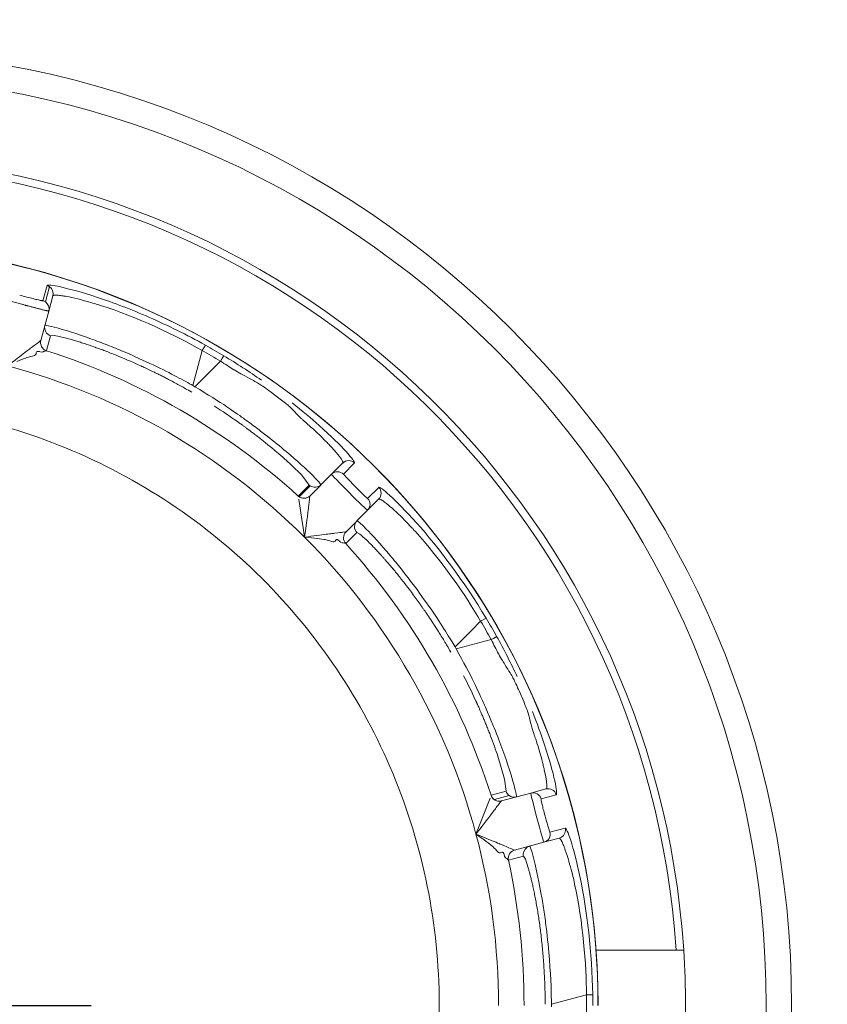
# Model space of a CAD drawing. Extents: x 0 to 283, y -463 to 196.
# Tile 29 of 37: x 233.84 to 236.22, y 106.82 to 109.71. Entities that reach past the tile are written whole.
import ezdxf

# ---------------------------------------------------------------- set-up
doc = ezdxf.new("R2010")
doc.units = 0
doc.layers.get('DEFPOINTS').update_dxf_attribs({"linetype": 'CONTINUOUS'})
doc.layers.add('DIM', color=7, linetype='CONTINUOUS')
doc.layers.add('TANGENT EDGES', color=7, linetype='CONTINUOUS', lineweight=0)
doc.layers.add('VISIBLE', color=255, linetype='CONTINUOUS', lineweight=0)
doc.styles.add('SANSSERIF', font='sanss___.ttf')
doc.dimstyles.new('ISO-25$0', dxfattribs={"dimtxt": 2.5, "dimasz": 2.5, "dimexe": 1.25, "dimexo": 1, "dimgap": 0.6, "dimtad": 1, "dimdec": 1, "dimzin": 9, "dimdsep": 46, "dimtxsty": 'SANSSERIF', "dimcen": 0.75, "dimadec": 1, "dimazin": 0, "dimtfac": 1, "dimtdec": 1, "dimtmove": 0, "dimatfit": 3, "dimfxl": 1, "dimarcsym": 0})
doc.dimstyles.new('ISO-25$3', dxfattribs={"dimtxt": 2.5, "dimasz": 2.5, "dimexe": 1.25, "dimexo": 1, "dimgap": 0.6, "dimtad": 1, "dimtih": 1, "dimtoh": 1, "dimdec": 1, "dimzin": 9, "dimdsep": 46, "dimtxsty": 'SANSSERIF', "dimcen": 0.75, "dimadec": 1, "dimazin": 0, "dimtfac": 1, "dimtdec": 1, "dimtofl": 0, "dimtmove": 0, "dimatfit": 3, "dimfxl": 1, "dimarcsym": 0})

# ---------------------------------------------------------------- blocks, each defined once
blk = doc.blocks.new('*D15')
at = {"layer": 'DEFPOINTS', "color": 0, "transparency": 16777216}
for p in [(254.048, 118.1119), (174.1974, 98.6119), (222.798, 98.6119)]:
    blk.add_point(p, dxfattribs=at)
at = {"layer": 'DIM', "color": 0, "lineweight": -2, "transparency": 16777216}
for p, q in [((253.048, 118.1119), (172.9474, 118.1119)), ((174.1974, 115.6119), (174.1974, 101.1119)), ((221.798, 98.6119), (172.9474, 98.6119))]:
    blk.add_line(p, q, dxfattribs=at)
at = {"layer": 'DIM', "color": 0, "transparency": 16777216}
for points in [[(173.7808, 115.6119), (174.6141, 115.6119), (174.1974, 118.1119)], [(173.7808, 101.1119), (174.6141, 101.1119), (174.1974, 98.6119)]]:
    blk.add_solid(points, dxfattribs=at)
at = {"layer": 'DIM', "color": 0, "transparency": 16777216, "insert": (172.3097, 108.3619), "char_height": 2.5, "attachment_point": 5, "rotation": 90, "style": 'SANSSERIF'}
blk.add_mtext('78', dxfattribs=at)
blk = doc.blocks.new('*D20')
at = {"layer": 'DEFPOINTS', "color": 0, "transparency": 16777216}
for p in [(231.7187, 109.1392), (234.8772, 104.4846)]:
    blk.add_point(p, dxfattribs=at)
at = {"layer": 'DIM', "color": 0, "lineweight": -2, "transparency": 16777216}
for p, q in [((233.298, 106.0619), (233.298, 107.5619)), ((232.548, 106.8119), (234.048, 106.8119)), ((239.3819, 97.8464), (236.281, 102.416)), ((249.0765, 97.8464), (239.3819, 97.8464))]:
    blk.add_line(p, q, dxfattribs=at)
at = {"layer": 'DIM', "color": 0, "transparency": 16777216}
blk.add_solid([(236.6258, 102.6499), (235.9362, 102.182), (234.8772, 104.4846)], dxfattribs=at)
at = {"layer": 'DIM', "color": 0, "transparency": 16777216, "insert": (244.5292, 99.753), "char_height": 2.5, "attachment_point": 5, "style": 'SANSSERIF'}
blk.add_mtext('∅22.5', dxfattribs=at)
blk = doc.blocks.new('*D36')
at = {"layer": 'DEFPOINTS', "color": 0, "transparency": 16777216}
for p in [(254.9867, 119.2819), (253.1093, 116.9419)]:
    blk.add_point(p, dxfattribs=at)
at = {"layer": 'DIM', "color": 0, "lineweight": -2, "transparency": 16777216}
for p, q in [((254.048, 117.3619), (254.048, 118.8619)), ((253.298, 118.1119), (254.798, 118.1119)), ((247.9353, 110.4927), (251.5449, 114.9919)), ((234.362, 110.4927), (247.9353, 110.4927))]:
    blk.add_line(p, q, dxfattribs=at)
at = {"layer": 'DIM', "color": 0, "transparency": 16777216}
blk.add_solid([(251.2199, 115.2526), (251.8699, 114.7311), (253.1093, 116.9419)], dxfattribs=at)
at = {"layer": 'DIM', "color": 0, "transparency": 16777216, "insert": (240.8487, 112.7268), "char_height": 2.5, "attachment_point": 5, "style": 'SANSSERIF'}
blk.add_mtext('∅12 (3x)', dxfattribs=at)

msp = doc.modelspace()

# ---------------------------------------------------------------- linework, layer by layer
at = {"layer": 'TANGENT EDGES'}
for p, q in [((233.9062, 108.8868), (233.9184, 108.9315)), ((233.9256, 108.9281), (233.9136, 108.8833)), ((233.9002, 108.7699), (233.9003, 108.77)), ((234.3476, 108.637), (234.3752, 108.7399)), ((234.3847, 108.7558), (234.3752, 108.7399)), ((234.3537, 108.6334), (234.4291, 108.7088)), ((234.3537, 108.6334), (234.3476, 108.637)), ((234.7908, 108.3761), (234.8234, 108.409)), ((234.6606, 108.3098), (234.6928, 108.342)), ((234.8622, 108.3047), (234.8951, 108.3373)), ((234.6926, 108.3125), (234.6925, 108.3124)), ((234.7985, 108.2064), (234.7986, 108.2065)), ((235.2111, 107.952), (235.1949, 107.943)), ((235.1676, 107.9157), (235.1949, 107.943)), ((235.1195, 107.8676), (235.1676, 107.9157)), ((235.1231, 107.8615), (235.226, 107.8891)), ((235.1231, 107.8615), (235.1195, 107.8676)), ((235.2793, 107.4297), (235.2353, 107.4179)), ((235.3729, 107.4201), (235.4176, 107.4323)), ((235.2561, 107.4142), (235.256, 107.4141)), ((235.4439, 107.3344), (235.399, 107.3226)), ((235.321, 107.2517), (235.2769, 107.2399)), ((235.2948, 107.2693), (235.2949, 107.2693)), ((235.2768, 107.2399), (235.2769, 107.2399)), ((235.3351, 107.217), (235.3266, 107.2425)), ((235.469, 106.833), (235.4034, 106.8154)), ((235.5063, 106.843), (235.469, 106.833)), ((235.4034, 106.8084), (235.4034, 106.8154))]:
    msp.add_line(p, q, dxfattribs=at)
for centre, radius, start, end in [((233.298, 106.8119), 2.4777, 3.7604, 90), ((233.298, 106.8119), 2.2424, 0, 145), ((233.9363, 108.8075), 0.025, 165.0011, 252.2336), ((233.9244, 108.7634), 0.025, 165, 252.1871), ((233.9244, 108.7635), 0.025, 165, 252.234), ((233.298, 106.8119), 1.9496, 45, 75), ((234.8063, 108.3909), 0.025, 46.6289, 134.9599), ((234.7735, 108.3581), 0.025, 46.025, 135), ((234.6749, 108.3301), 0.025, 227.7949, 315), ((234.6749, 108.3302), 0.025, 235, 314.9998), ((234.8442, 108.2874), 0.025, 315, 43.9748), ((234.8486, 108.221), 0.025, 135.0011, 222.2336), ((233.298, 106.8119), 1.9496, 15, 45), ((234.8162, 108.1888), 0.025, 135, 222.1871), ((234.8163, 108.1888), 0.025, 135, 222.234), ((235.2495, 107.4383), 0.025, 197.7949, 285), ((235.2496, 107.4383), 0.025, 197.766, 235), ((235.3489, 107.4132), 0.025, 16.0252, 105), ((235.3937, 107.4252), 0.025, 16.6289, 104.9599), ((235.2496, 107.4383), 0.025, 235, 284.9999), ((233.298, 106.8119), 1.9496, 0, 15), ((235.3748, 107.3166), 0.025, 285, 13.9748), ((235.3454, 107.257), 0.025, 105.0157, 179.9623), ((235.3012, 107.2452), 0.025, 105, 192.1871), ((235.3014, 107.2452), 0.025, 105, 192.2035), ((233.298, 106.8119), 2.0246, 0, 12.2051)]:
    msp.add_arc(centre, radius, start, end, dxfattribs=at)
for centre, major_axis, ratio, start_param, end_param in [((233.3846, 106.9619), (-1.8249, 1.0536), 0.965926, -1.585559, -1.556034), ((234.4254, 108.7035), (0.013, 0.0214), 0.015514, -1.30897, -0.033518), ((233.448, 106.8985), (-1.0536, 1.8249), 0.965926, -1.585559, -1.556034), ((235.2201, 107.8863), (0.0219, 0.012), 0.015514, -1.30897, -0.033518), ((233.4712, 106.8119), (0, 2.1072), 0.965926, 4.697627, 4.727151)]:
    msp.add_ellipse(centre, major_axis=major_axis, ratio=ratio, start_param=start_param, end_param=end_param, dxfattribs=at)
for points in [[(233.9589, 108.9272), (233.9335, 108.9328), (233.9195, 108.9339), (233.9184, 108.9315)], [(234.0671, 108.8965), (234.0208, 108.9117), (233.9842, 108.9216), (233.9589, 108.9272)], [(235.4603, 107.2972), (235.4525, 107.322), (235.4464, 107.3347), (235.4439, 107.3344)], [(235.4878, 107.1881), (235.4779, 107.2358), (235.4682, 107.2725), (235.4603, 107.2972)]]:
    msp.add_open_spline(points, degree=3, dxfattribs=at)
for points, knots in [([(233.9354, 108.9011), (233.9356, 108.9015), (233.9358, 108.9021), (233.938, 108.9028), (233.939, 108.903), (233.9413, 108.9032), (233.9422, 108.9032), (233.9442, 108.9032), (233.946, 108.9032), (233.9499, 108.9029), (233.9537, 108.9026), (233.9607, 108.9017), (233.9645, 108.9011), (233.9689, 108.9004), (233.9719, 108.8999), (233.9723, 108.8998), (233.9967, 108.8953), (234.0213, 108.8889), (234.0495, 108.881), (234.0574, 108.8786), (234.0665, 108.8759), (234.069, 108.8751), (234.072, 108.8742), (234.0728, 108.8739), (234.0743, 108.8734), (234.072, 108.8741), (234.1813, 108.8399), (234.3001, 108.7834), (234.3752, 108.7399)], [0, 0, 0, 0, 0.0625, 0.0625, 0.09375, 0.09375, 0.109375, 0.109375, 0.125, 0.125, 0.1875, 0.1875, 0.21875, 0.234375, 0.234375, 0.25, 0.25, 0.375, 0.375, 0.4375, 0.4375, 0.46875, 0.46875, 0.484375, 0.484375, 0.5, 0.5, 1, 1, 1, 1]), ([(234.3476, 108.637), (234.3237, 108.6506), (234.284, 108.6723), (234.2044, 108.7102), (234.1747, 108.7237), (234.1277, 108.7436), (234.1117, 108.7502), (234.0876, 108.7596), (234.0795, 108.7627), (234.0635, 108.7687), (234.0531, 108.7725), (233.9614, 108.8054), (233.9128, 108.8164), (233.9121, 108.814)], [0, 0, 0, 0, 0.25, 0.25, 0.375, 0.375, 0.4375, 0.4375, 0.46875, 0.46875, 0.5, 0.5, 1, 1, 1, 1]), ([(234.6537, 108.5531), (234.6569, 108.5497), (234.6603, 108.5462), (234.6658, 108.5409), (234.6677, 108.5391), (234.6716, 108.5355), (234.6754, 108.5321), (234.6763, 108.5314), (234.6786, 108.5294), (234.6843, 108.5244), (234.6866, 108.5224), (234.6919, 108.5177), (234.6965, 108.5136), (234.7049, 108.5061), (234.7131, 108.4985), (234.7258, 108.4863), (234.7322, 108.48), (234.7415, 108.4705), (234.7446, 108.4674), (234.7491, 108.4626), (234.7506, 108.461), (234.7535, 108.4579), (234.7537, 108.4577), (234.7988, 108.4084), (234.7894, 108.4094), (234.7886, 108.4086)], [0.4375, 0.4375, 0.4375, 0.4375, 0.46875, 0.46875, 0.484375, 0.484375, 0.5, 0.5, 0.53125, 0.53125, 0.546875, 0.546875, 0.5625, 0.5625, 0.625, 0.625, 0.6875, 0.6875, 0.71875, 0.71875, 0.734375, 0.734375, 0.75, 0.75, 0.9999558, 0.9999558, 0.9999558, 0.9999558]), ([(234.8951, 108.3373), (234.8993, 108.3404), (234.9412, 108.3054), (235.0714, 108.1598), (235.1466, 108.0602), (235.2111, 107.952)], [-1, -1, -1, -1, -0.5, -0.5, 0, 0, 0, 0]), ([(234.8947, 108.3025), (234.895, 108.3028), (234.8955, 108.3032), (234.8977, 108.3027), (234.8987, 108.3023), (234.9008, 108.3014), (234.9015, 108.301), (234.9033, 108.2999), (234.9048, 108.299), (234.908, 108.2969), (234.9112, 108.2946), (234.9168, 108.2903), (234.9198, 108.2879), (234.9232, 108.2851), (234.9256, 108.2832), (234.9259, 108.2829), (234.9448, 108.2668), (234.9629, 108.249), (234.9833, 108.2281), (234.9891, 108.222), (234.9955, 108.2151), (234.9973, 108.2132), (234.9994, 108.2109), (235, 108.2102), (235.0011, 108.2091), (234.9995, 108.2108), (235.0769, 108.1265), (235.1516, 108.0182), (235.1949, 107.943)], [0, 0, 0, 0, 0.0625, 0.0625, 0.09375, 0.09375, 0.109375, 0.109375, 0.125, 0.125, 0.1875, 0.1875, 0.21875, 0.234375, 0.234375, 0.25, 0.25, 0.375, 0.375, 0.4375, 0.4375, 0.46875, 0.46875, 0.484375, 0.484375, 0.5, 0.5, 1, 1, 1, 1]), ([(235.1195, 107.8676), (235.1056, 107.8914), (235.082, 107.93), (235.0322, 108.0027), (235.0132, 108.0292), (234.9824, 108.0699), (234.9718, 108.0836), (234.9557, 108.1039), (234.9502, 108.1106), (234.9394, 108.1238), (234.9323, 108.1323), (234.8693, 108.2067), (234.8327, 108.2405), (234.8309, 108.2387)], [0, 0, 0, 0, 0.25, 0.25, 0.375, 0.375, 0.4375, 0.4375, 0.46875, 0.46875, 0.5, 0.5, 1, 1, 1, 1]), ([(235.3426, 107.6419), (235.3437, 107.6375), (235.345, 107.6327), (235.3471, 107.6254), (235.3478, 107.6229), (235.3494, 107.6178), (235.351, 107.6129), (235.3514, 107.6118), (235.3524, 107.609), (235.3548, 107.6018), (235.3558, 107.5989), (235.3581, 107.5922), (235.36, 107.5863), (235.3635, 107.5756), (235.3668, 107.565), (235.3717, 107.5481), (235.3741, 107.5395), (235.3774, 107.5266), (235.3785, 107.5223), (235.38, 107.5159), (235.3805, 107.5138), (235.3815, 107.5096), (235.3816, 107.5093), (235.3959, 107.4441), (235.3883, 107.4496), (235.3872, 107.4493)], [0.4375, 0.4375, 0.4375, 0.4375, 0.46875, 0.46875, 0.484375, 0.484375, 0.5, 0.5, 0.53125, 0.53125, 0.546875, 0.546875, 0.5625, 0.5625, 0.625, 0.625, 0.6875, 0.6875, 0.71875, 0.71875, 0.734375, 0.734375, 0.75, 0.75, 0.9999558, 0.9999558, 0.9999558, 0.9999558]), ([(235.426, 107.3045), (235.43, 107.3055), (235.4358, 107.3089), (235.4416, 107.3157), (235.4441, 107.3226), (235.4446, 107.3272), (235.4446, 107.3286)], [-0.0000019, -0.0000019, -0.0000019, -0.0000019, 0.2504753, 0.5052864, 0.7600976, 0.8652535, 0.8652535, 0.8652535, 0.8652535]), ([(235.4034, 106.8154), (235.4032, 106.8429), (235.4021, 106.8882), (235.3952, 106.9761), (235.392, 107.0085), (235.3858, 107.0592), (235.3834, 107.0764), (235.3796, 107.102), (235.3782, 107.1105), (235.3754, 107.1274), (235.3735, 107.1383), (235.3562, 107.2342), (235.3414, 107.2818), (235.3389, 107.2811)], [0, 0, 0, 0, 0.25, 0.25, 0.375, 0.375, 0.4375, 0.4375, 0.46875, 0.46875, 0.5, 0.5, 1, 1, 1, 1]), ([(235.426, 107.3045), (235.4265, 107.3046), (235.4271, 107.3046), (235.4288, 107.3031), (235.4295, 107.3023), (235.4308, 107.3004), (235.4312, 107.2997), (235.4323, 107.2979), (235.4331, 107.2964), (235.4348, 107.2929), (235.4364, 107.2894), (235.4391, 107.2828), (235.4406, 107.2793), (235.4421, 107.2752), (235.4432, 107.2723), (235.4433, 107.2719), (235.4516, 107.2485), (235.4584, 107.224), (235.4656, 107.1957), (235.4676, 107.1876), (235.4697, 107.1784), (235.4703, 107.1758), (235.471, 107.1727), (235.4712, 107.1719), (235.4715, 107.1704), (235.471, 107.1727), (235.4959, 107.0609), (235.5064, 106.9298), (235.5063, 106.843)], [0, 0, 0, 0, 0.0625, 0.0625, 0.09375, 0.09375, 0.109375, 0.109375, 0.125, 0.125, 0.1875, 0.1875, 0.21875, 0.234375, 0.234375, 0.25, 0.25, 0.375, 0.375, 0.4375, 0.4375, 0.46875, 0.46875, 0.484375, 0.484375, 0.5, 0.5, 1, 1, 1, 1])]:
    msp.add_open_spline(points, degree=3, knots=knots, dxfattribs=at)
at = {"layer": 'VISIBLE'}
for p, q in [((233.9234, 108.8563), (233.9354, 108.9011)), ((233.9003, 108.77), (233.9234, 108.8563)), ((233.9286, 108.7837), (233.9168, 108.7397)), ((233.9286, 108.7837), (233.9392, 108.7842)), ((233.8861, 108.7302), (233.8842, 108.727)), ((233.8867, 108.7341), (233.8861, 108.7302)), ((233.9012, 108.7354), (233.8958, 108.7368)), ((233.9068, 108.7359), (233.9012, 108.7354)), ((233.9082, 108.7369), (233.9068, 108.7359)), ((233.9097, 108.7376), (233.9082, 108.7369)), ((233.9167, 108.7396), (233.9097, 108.7376)), ((233.9167, 108.7396), (233.9168, 108.7397)), ((234.5756, 108.6192), (234.6051, 108.5972)), ((234.6379, 108.4027), (234.6683, 108.3728)), ((234.7886, 108.4086), (234.7558, 108.3758)), ((234.7886, 108.4086), (234.7886, 108.4086)), ((234.6683, 108.3728), (234.6904, 108.344)), ((234.7558, 108.3758), (234.6926, 108.3125)), ((234.7248, 108.3448), (234.719, 108.3531)), ((234.7908, 108.3761), (234.8016, 108.3639)), ((234.8016, 108.3639), (234.8271, 108.3382)), ((234.6581, 108.3117), (234.6904, 108.344)), ((234.8271, 108.3382), (234.8521, 108.3135)), ((234.6581, 108.3117), (234.6581, 108.3116)), ((234.6598, 108.3027), (234.6689, 108.2423)), ((234.8521, 108.3135), (234.8622, 108.3047)), ((234.8619, 108.2697), (234.8947, 108.3025)), ((234.7986, 108.2065), (234.8619, 108.2697)), ((234.6689, 108.2423), (234.6725, 108.2184)), ((234.6725, 108.2184), (234.6766, 108.1905)), ((234.6967, 108.1887), (234.6766, 108.1905)), ((234.7062, 108.1877), (234.6967, 108.1887)), ((234.7664, 108.1791), (234.7632, 108.1773)), ((234.7689, 108.1822), (234.7664, 108.1791)), ((234.7821, 108.1761), (234.7782, 108.18)), ((234.8301, 108.2043), (234.7978, 108.172)), ((234.8301, 108.2043), (234.8394, 108.1994)), ((234.7872, 108.1737), (234.7821, 108.1761)), ((234.7889, 108.1739), (234.7872, 108.1737)), ((234.7906, 108.1738), (234.7889, 108.1739)), ((234.7977, 108.172), (234.7906, 108.1738)), ((235.3081, 107.7382), (235.3226, 107.7045)), ((235.2537, 107.5196), (235.2652, 107.4785)), ((235.2652, 107.4785), (235.2698, 107.4425)), ((235.2258, 107.4307), (235.2257, 107.4306)), ((235.2258, 107.4307), (235.2698, 107.4425)), ((235.3424, 107.4373), (235.2561, 107.4142)), ((235.3872, 107.4493), (235.3424, 107.4373)), ((235.3872, 107.4493), (235.3872, 107.4493)), ((235.2227, 107.422), (235.2004, 107.3652)), ((235.1916, 107.3427), (235.1812, 107.3165)), ((235.2004, 107.3652), (235.1916, 107.3427)), ((235.1812, 107.3165), (235.2055, 107.2992)), ((235.399, 107.3226), (235.3944, 107.3352)), ((235.2949, 107.2693), (235.3812, 107.2925)), ((235.426, 107.3045), (235.3812, 107.2925)), ((235.0105, 107.2788), (235.0105, 107.2788)), ((235.2496, 107.2618), (235.2533, 107.2617)), ((235.2533, 107.2617), (235.257, 107.2631)), ((235.2639, 107.2566), (235.2654, 107.2512)), ((235.2654, 107.2512), (235.2686, 107.2467)), ((235.3266, 107.2425), (235.321, 107.2517)), ((235.2686, 107.2467), (235.2702, 107.2459)), ((235.2702, 107.2459), (235.2716, 107.245)), ((235.2716, 107.245), (235.2768, 107.2399)), ((235.5346, 106.9744), (235.7704, 106.9744)), ((235.7704, 106.9744), (235.7927, 106.9744)), ((235.5063, 106.843), (235.5248, 106.8429))]:
    msp.add_line(p, q, dxfattribs=at)
for radius in [2.8125, 2.7375]:
    msp.add_circle((233.298, 106.8119), radius, dxfattribs=at)
for centre, radius, start, end in [((233.298, 106.8119), 2.5, 3.7269, 90), ((233.298, 106.8119), 2.2425, 0, 180), ((233.9119, 108.9088), 0.0236, 54.5686, 74.0026), ((233.8993, 108.8628), 0.025, 55, 73.9748), ((233.8993, 108.8628), 0.025, 345, 55), ((233.298, 106.8119), 2.0246, 47.7949, 72.2051), ((233.2956, 106.8078), 2.2318, 59.199, 60.7904), ((233.298, 106.8119), 2.0869, 59.9044, 60.0956), ((233.2993, 106.816), 1.7707, 66.2364, 77.5136), ((233.298, 106.8119), 1.775, 43.75, 66.25), ((234.8063, 108.3909), 0.025, 134.9599, 134.9999), ((234.7071, 108.3624), 0.0249, 227.7035, 234.9734), ((234.7071, 108.3625), 0.025, 235.0067, 314.9987), ((234.6749, 108.3302), 0.025, 227.766, 235), ((234.877, 108.3201), 0.0249, 314.9497, 0.0512), ((233.298, 106.8119), 2.0246, 17.7949, 42.2051), ((233.3014, 106.8145), 1.7707, 32.4864, 43.7636), ((233.2939, 106.8096), 2.2318, 29.199, 30.7904), ((233.298, 106.8119), 2.0869, 29.9044, 30.0956), ((233.3018, 106.8138), 1.7707, 21.2364, 32.5136), ((233.3021, 106.813), 1.7707, 9.9864, 21.2636), ((235.2937, 107.4502), 0.025, 197.7883, 234.954), ((235.2936, 107.4501), 0.025, 235.0001, 285.0148), ((235.3937, 107.4252), 0.025, 104.9599, 104.9999), ((235.4205, 107.3286), 0.0241, 0.0208, 13.884), ((235.3453, 107.257), 0.0249, 180.0597, 192.2873), ((233.3023, 106.8122), 1.7707, 358.7364, 10.0136), ((233.298, 106.8119), 2.5, 356.2731, 3.7269), ((233.294, 106.8119), 2.231, 359.9999, 0.7967)]:
    msp.add_arc(centre, radius, start, end, dxfattribs=at)
for centre, major_axis, ratio, start_param, end_param in [((233.8575, 108.9003), (0.0505, -0.0135), 0.043834, -1.960073, -1.531805), ((233.9169, 108.9096), (-0.0077, 0.021), 0.843372, 4.016926, 5.407252), ((233.8581, 108.9001), (0.0482, -0.0129), 0.044788, -1.542071, -1.147399), ((233.8565, 108.8997), (0.051, -0.0133), 0.029173, -1.140641, -0.765412), ((233.8594, 108.8991), (0.0467, -0.0124), 0.033351, -0.762043, -0.375301), ((234.4023, 108.6122), (-0.4733, 0.1713), 0.043389, -0.381732, -0.192908), ((234.3297, 108.5777), (-0.3929, 0.1944), 0.114498, -0.808968, -0.758541), ((234.3152, 108.5795), (-0.3731, 0.1898), 0.125762, -0.860083, -0.808097), ((234.3127, 108.5759), (-0.3711, 0.1919), 0.133705, -0.962803, -0.859634), ((234.3079, 108.5618), (-0.3706, 0.2008), 0.161988, -1.16458, -0.958963), ((234.297, 108.5437), (0.3709, -0.2191), 0.204248, 1.182048, 1.378484), ((234.3027, 108.6155), (0.3821, -0.2727), 0.085523, 0.565198, 0.765422), ((234.8896, 108.3242), (0.0053, -0.0168), 0.669284, 1.123269, 2.232397), ((235.1545, 107.8188), (-0.3243, 0.385), 0.043389, -0.381732, -0.192908), ((235.0744, 107.8253), (-0.243, 0.3648), 0.114498, -0.808968, -0.758541), ((235.0627, 107.8341), (-0.2282, 0.3509), 0.125762, -0.860083, -0.808097), ((235.0587, 107.8323), (-0.2254, 0.3518), 0.133705, -0.962803, -0.859634), ((235.0476, 107.8224), (-0.2205, 0.3592), 0.161988, -1.16458, -0.958963), ((235.0291, 107.8121), (0.2117, -0.3752), 0.204248, 1.182048, 1.378484), ((235.0699, 107.8715), (0.1945, -0.4272), 0.085523, 0.565198, 0.765422)]:
    msp.add_ellipse(centre, major_axis=major_axis, ratio=ratio, start_param=start_param, end_param=end_param, dxfattribs=at)
for points, knots in [([(233.7786, 108.8951), (233.7786, 108.895), (233.7792, 108.8946), (233.7806, 108.8941), (233.7813, 108.8939), (233.7822, 108.8936), (233.7832, 108.8933), (233.7837, 108.8931), (233.7842, 108.8929), (233.7848, 108.8927), (233.7854, 108.8926), (233.786, 108.8924), (233.7866, 108.8922), (233.7879, 108.8918), (233.7893, 108.8913), (233.7909, 108.8909), (233.7924, 108.8904), (233.7941, 108.8899), (233.7959, 108.8894), (233.7977, 108.8889), (233.7996, 108.8884), (233.8016, 108.8878), (233.8036, 108.8872), (233.8056, 108.8866), (233.8078, 108.886), (233.81, 108.8854), (233.8122, 108.8848), (233.8145, 108.8842), (233.8168, 108.8835), (233.8192, 108.8829), (233.8216, 108.8822), (233.8241, 108.8816), (233.8265, 108.8809), (233.8291, 108.8802), (233.8316, 108.8795), (233.8342, 108.8789), (233.8368, 108.8782), (233.8393, 108.8775), (233.842, 108.8768), (233.8446, 108.8761), (233.8459, 108.8758), (233.8472, 108.8754), (233.8485, 108.8751), (233.8498, 108.8747), (233.8512, 108.8744), (233.8525, 108.874), (233.8528, 108.8739), (233.8532, 108.8739), (233.8536, 108.8738), (233.8539, 108.8737), (233.8543, 108.8736), (233.8547, 108.8735), (233.8551, 108.8734), (233.8555, 108.8733), (233.8559, 108.8731), (233.8563, 108.873), (233.8567, 108.8729), (233.8572, 108.8728), (233.858, 108.8726), (233.8589, 108.8723), (233.8599, 108.8721), (233.8608, 108.8718), (233.8618, 108.8716), (233.8629, 108.8713), (233.865, 108.8708), (233.8672, 108.8702), (233.8696, 108.8695), (233.8708, 108.8692), (233.8721, 108.8689), (233.8733, 108.8685), (233.8746, 108.8682), (233.8759, 108.8679), (233.8772, 108.8675), (233.8786, 108.8672), (233.8799, 108.8668), (233.8813, 108.8664), (233.8827, 108.8661), (233.8841, 108.8657), (233.8855, 108.8653), (233.887, 108.865), (233.8884, 108.8646), (233.8899, 108.8642), (233.8913, 108.8638), (233.8928, 108.8635), (233.8943, 108.8631), (233.8972, 108.8623), (233.9001, 108.8616), (233.903, 108.8608), (233.9046, 108.8604), (233.9061, 108.8601), (233.9074, 108.8597), (233.9088, 108.8594), (233.91, 108.8591), (233.9112, 108.8588), (233.9123, 108.8585), (233.9134, 108.8583), (233.9143, 108.8581), (233.9152, 108.8578), (233.9161, 108.8576), (233.9168, 108.8575), (233.9175, 108.8573), (233.9182, 108.8572), (233.9188, 108.857), (233.9193, 108.8569), (233.9199, 108.8568), (233.9203, 108.8567), (233.9212, 108.8565), (233.9218, 108.8564), (233.9222, 108.8564), (233.9224, 108.8563), (233.9226, 108.8563), (233.9227, 108.8563), (233.9229, 108.8563), (233.923, 108.8563), (233.9231, 108.8563), (233.9232, 108.8563), (233.9232, 108.8563), (233.9233, 108.8563), (233.9233, 108.8563), (233.9234, 108.8563), (233.9234, 108.8563), (233.9234, 108.8563), (233.9234, 108.8563), (233.9234, 108.8563), (233.9234, 108.8563), (233.9234, 108.8563), (233.9234, 108.8563), (233.9234, 108.8563), (233.9234, 108.8563), (233.9234, 108.8563), (233.9234, 108.8563), (233.9234, 108.8563), (233.9234, 108.8563), (233.9234, 108.8563), (233.9234, 108.8563), (233.9234, 108.8563)], [0, 0, 0, 0, 0.071429, 0.071429, 0.071429, 0.107143, 0.107143, 0.107143, 0.125, 0.125, 0.125, 0.142857, 0.142857, 0.142857, 0.178571, 0.178571, 0.178571, 0.214286, 0.214286, 0.214286, 0.25, 0.25, 0.25, 0.285714, 0.285714, 0.285714, 0.321429, 0.321429, 0.321429, 0.357143, 0.357143, 0.357143, 0.392857, 0.392857, 0.392857, 0.428571, 0.428571, 0.428571, 0.464286, 0.464286, 0.464286, 0.482143, 0.482143, 0.482143, 0.5, 0.5, 0.5, 0.508929, 0.508929, 0.508929, 0.517857, 0.517857, 0.517857, 0.526786, 0.526786, 0.526786, 0.535714, 0.535714, 0.535714, 0.553571, 0.553571, 0.553571, 0.571429, 0.571429, 0.571429, 0.607143, 0.607143, 0.607143, 0.625, 0.625, 0.625, 0.642857, 0.642857, 0.642857, 0.660714, 0.660714, 0.660714, 0.678571, 0.678571, 0.678571, 0.696429, 0.696429, 0.696429, 0.714286, 0.714286, 0.714286, 0.75, 0.75, 0.75, 0.767857, 0.767857, 0.767857, 0.785714, 0.785714, 0.785714, 0.803571, 0.803571, 0.803571, 0.821429, 0.821429, 0.821429, 0.839286, 0.839286, 0.839286, 0.857143, 0.857143, 0.857143, 0.892857, 0.892857, 0.892857, 0.910714, 0.910714, 0.910714, 0.928571, 0.928571, 0.928571, 0.946429, 0.946429, 0.946429, 0.964286, 0.964286, 0.964286, 0.973214, 0.973214, 0.973214, 0.982143, 0.982143, 0.982143, 0.991071, 0.991071, 0.991071, 0.995536, 0.995536, 0.995536, 1, 1, 1, 1]), ([(233.9062, 108.8868), (233.9062, 108.8868), (233.9062, 108.8868), (233.9062, 108.8868), (233.9062, 108.8868), (233.9062, 108.8868), (233.9062, 108.8868), (233.9062, 108.8868), (233.9062, 108.8868), (233.9062, 108.8868), (233.9062, 108.8868), (233.9062, 108.8868), (233.9062, 108.8868), (233.9062, 108.8868), (233.9062, 108.8868), (233.9062, 108.8868), (233.9062, 108.8868), (233.9061, 108.8868), (233.9061, 108.8868), (233.9061, 108.8867), (233.9061, 108.8867), (233.906, 108.8867), (233.9059, 108.8867), (233.9059, 108.8867), (233.9057, 108.8867), (233.9056, 108.8867), (233.9054, 108.8867), (233.9052, 108.8867), (233.9047, 108.8868), (233.9039, 108.8869), (233.9028, 108.8871)], [-1, -1, -1, -1, -0.9955357, -0.9955357, -0.9955357, -0.9910714, -0.9910714, -0.9910714, -0.9866071, -0.9866071, -0.9866071, -0.9821429, -0.9821429, -0.9821429, -0.9732143, -0.9732143, -0.9732143, -0.9642857, -0.9642857, -0.9642857, -0.9464286, -0.9464286, -0.9464286, -0.9285714, -0.9285714, -0.9285714, -0.9107143, -0.9107143, -0.9107143, -0.875, -0.875, -0.875, -0.875]), ([(233.8026, 108.6951), (233.8228, 108.711), (233.8414, 108.7251), (233.859, 108.7386), (233.8634, 108.7419), (233.8682, 108.7456), (233.8695, 108.7466), (233.8716, 108.7481), (233.8697, 108.7467), (233.8854, 108.7583), (233.889, 108.7608), (233.8972, 108.7675), (233.8998, 108.7695), (233.9002, 108.7699)], [0, 0, 0, 0, 0.25, 0.25, 0.375, 0.375, 0.4375, 0.4375, 0.5, 0.5, 0.75, 0.75, 1, 1, 1, 1]), ([(233.9658, 108.7788), (233.9722, 108.7772), (233.9793, 108.7753), (233.9872, 108.7731), (233.9911, 108.772), (233.9952, 108.7708), (233.9995, 108.7695), (234.0038, 108.7682), (234.0083, 108.7669), (234.013, 108.7654), (234.0153, 108.7647), (234.0177, 108.7639), (234.0202, 108.7631), (234.0226, 108.7624), (234.0251, 108.7616), (234.0276, 108.7608), (234.0301, 108.7599), (234.0327, 108.7591), (234.0353, 108.7582), (234.0379, 108.7574), (234.0405, 108.7565), (234.0432, 108.7556), (234.0486, 108.7537), (234.0542, 108.7518), (234.0599, 108.7498)], [0.25, 0.25, 0.25, 0.25, 0.3214286, 0.3214286, 0.3214286, 0.3571429, 0.3571429, 0.3571429, 0.3928571, 0.3928571, 0.3928571, 0.4107143, 0.4107143, 0.4107143, 0.4285714, 0.4285714, 0.4285714, 0.4464286, 0.4464286, 0.4464286, 0.4642857, 0.4642857, 0.4642857, 0.5, 0.5, 0.5, 0.5]), ([(234.1914, 108.6963), (234.193, 108.6956), (234.1947, 108.6948), (234.1965, 108.694), (234.1974, 108.6935), (234.1984, 108.6931), (234.1994, 108.6926), (234.2004, 108.6922), (234.2014, 108.6917), (234.2024, 108.6912), (234.2035, 108.6907), (234.2046, 108.6902), (234.2057, 108.6897), (234.2068, 108.6892), (234.208, 108.6886), (234.2092, 108.6881), (234.2116, 108.687), (234.2141, 108.6858), (234.2167, 108.6845), (234.2194, 108.6833), (234.2222, 108.6819), (234.2251, 108.6805), (234.2281, 108.6791), (234.2311, 108.6776), (234.2343, 108.676), (234.2376, 108.6745), (234.2409, 108.6728), (234.2444, 108.6711), (234.2479, 108.6694), (234.2515, 108.6676), (234.2553, 108.6656), (234.2591, 108.6637), (234.263, 108.6618), (234.2671, 108.6597), (234.2711, 108.6576), (234.2753, 108.6554), (234.2797, 108.6531), (234.284, 108.6509), (234.2885, 108.6485), (234.2931, 108.646), (234.2978, 108.6435), (234.3025, 108.641), (234.3074, 108.6383), (234.3172, 108.6329), (234.3276, 108.6272), (234.3384, 108.6209)], [0.75, 0.75, 0.75, 0.75, 0.7678571, 0.7678571, 0.7678571, 0.7767857, 0.7767857, 0.7767857, 0.7857143, 0.7857143, 0.7857143, 0.7946429, 0.7946429, 0.7946429, 0.8035714, 0.8035714, 0.8035714, 0.8214286, 0.8214286, 0.8214286, 0.8392857, 0.8392857, 0.8392857, 0.8571429, 0.8571429, 0.8571429, 0.875, 0.875, 0.875, 0.8928571, 0.8928571, 0.8928571, 0.9107143, 0.9107143, 0.9107143, 0.9285714, 0.9285714, 0.9285714, 0.9464286, 0.9464286, 0.9464286, 0.9642857, 0.9642857, 0.9642857, 1, 1, 1, 1]), ([(234.4686, 108.6835), (234.469, 108.6833), (234.4693, 108.6832), (234.4761, 108.6791), (234.4825, 108.6753), (234.4951, 108.6683), (234.4969, 108.6672), (234.5073, 108.6618)], [0.06098538, 0.06098538, 0.06098538, 0.06098538, 0.0625, 0.0625, 0.09375, 0.09375, 0.125, 0.125, 0.125, 0.125]), ([(234.719, 108.3531), (234.7173, 108.355), (234.715, 108.3575), (234.7087, 108.364), (234.7038, 108.369), (234.6824, 108.3901), (234.6555, 108.4149), (234.6056, 108.4569), (234.5869, 108.4721), (234.5564, 108.496), (234.5405, 108.5082), (234.5238, 108.5206), (234.5125, 108.529), (234.5038, 108.5353), (234.4782, 108.5538), (234.4313, 108.5878), (234.3537, 108.6334)], [0.125, 0.125, 0.125, 0.125, 0.1875, 0.1875, 0.25, 0.25, 0.5, 0.5, 0.625, 0.625, 0.6875, 0.71875, 0.71875, 0.75, 0.75, 1, 1, 1, 1]), ([(234.5437, 108.6414), (234.5474, 108.6391), (234.5519, 108.6361), (234.5626, 108.6287), (234.5728, 108.6212), (234.5756, 108.6192)], [0.18750002, 0.18750002, 0.18750002, 0.18750002, 0.21875, 0.21875, 0.25000002, 0.25000002, 0.25000002, 0.25000002]), ([(234.4791, 108.5307), (234.4792, 108.5307), (234.4793, 108.5306), (234.4795, 108.5305), (234.4796, 108.5304), (234.4798, 108.5302), (234.4799, 108.5301), (234.4801, 108.53), (234.4803, 108.5299), (234.4805, 108.5297), (234.4807, 108.5296), (234.4809, 108.5294), (234.4811, 108.5293), (234.4813, 108.5291), (234.4816, 108.529), (234.4818, 108.5288), (234.482, 108.5286), (234.4823, 108.5284), (234.4826, 108.5283), (234.4831, 108.5279), (234.4837, 108.5275), (234.4843, 108.527), (234.4849, 108.5266), (234.4856, 108.5261), (234.4863, 108.5256), (234.487, 108.5251), (234.4878, 108.5245), (234.4886, 108.5239), (234.4894, 108.5234), (234.4903, 108.5227), (234.4912, 108.5221), (234.492, 108.5214), (234.493, 108.5208), (234.494, 108.52), (234.496, 108.5186), (234.4981, 108.5171), (234.5004, 108.5154), (234.5016, 108.5145), (234.5028, 108.5136), (234.504, 108.5127), (234.5053, 108.5118), (234.5065, 108.5109), (234.5079, 108.5099), (234.5105, 108.5079), (234.5133, 108.5058), (234.5163, 108.5036), (234.5192, 108.5014), (234.5223, 108.4991), (234.5256, 108.4966), (234.5288, 108.4942), (234.5322, 108.4916), (234.5357, 108.4889), (234.5392, 108.4862), (234.5428, 108.4834), (234.5465, 108.4805), (234.5502, 108.4776), (234.554, 108.4746), (234.5579, 108.4715), (234.5618, 108.4684), (234.5658, 108.4652), (234.5698, 108.4619), (234.5778, 108.4554), (234.5861, 108.4485), (234.5944, 108.4415)], [0.25, 0.25, 0.25, 0.25, 0.2544643, 0.2544643, 0.2544643, 0.2589286, 0.2589286, 0.2589286, 0.2633929, 0.2633929, 0.2633929, 0.2678571, 0.2678571, 0.2678571, 0.2723214, 0.2723214, 0.2723214, 0.2767857, 0.2767857, 0.2767857, 0.2857143, 0.2857143, 0.2857143, 0.2946429, 0.2946429, 0.2946429, 0.3035714, 0.3035714, 0.3035714, 0.3125, 0.3125, 0.3125, 0.3214286, 0.3214286, 0.3214286, 0.3392857, 0.3392857, 0.3392857, 0.3482143, 0.3482143, 0.3482143, 0.3571429, 0.3571429, 0.3571429, 0.375, 0.375, 0.375, 0.3928571, 0.3928571, 0.3928571, 0.4107143, 0.4107143, 0.4107143, 0.4285714, 0.4285714, 0.4285714, 0.4464286, 0.4464286, 0.4464286, 0.4642857, 0.4642857, 0.4642857, 0.5, 0.5, 0.5, 0.5]), ([(234.7558, 108.3758), (234.7552, 108.3751), (234.7801, 108.3496), (234.8356, 108.2941), (234.8612, 108.2691), (234.8619, 108.2697)], [0, 0, 0, 0, 0.5, 0.5, 1, 1, 1, 1]), ([(234.6925, 108.3124), (234.6923, 108.3116), (234.6917, 108.3078), (234.6906, 108.2988), (234.6901, 108.2953), (234.6892, 108.2874), (234.6883, 108.2795), (234.6876, 108.2734), (234.6838, 108.2414), (234.6766, 108.1905)], [0, 0, 0, 0, 0.25, 0.25, 0.375, 0.375, 0.5, 0.5, 1, 1, 1, 1]), ([(234.6766, 108.1905), (234.702, 108.1941), (234.7252, 108.1971), (234.7472, 108.1999), (234.7527, 108.2006), (234.7587, 108.2014), (234.7603, 108.2016), (234.7628, 108.2019), (234.7605, 108.2016), (234.7799, 108.2038), (234.7843, 108.2042), (234.7947, 108.2059), (234.798, 108.2064), (234.7985, 108.2064)], [0, 0, 0, 0, 0.25, 0.25, 0.375, 0.375, 0.4375, 0.4375, 0.5, 0.5, 0.75, 0.75, 1, 1, 1, 1]), ([(234.8598, 108.1814), (234.8645, 108.1768), (234.8697, 108.1716), (234.8754, 108.1658), (234.8783, 108.1628), (234.8813, 108.1597), (234.8843, 108.1565), (234.8874, 108.1532), (234.8906, 108.1498), (234.894, 108.1462), (234.8956, 108.1444), (234.8973, 108.1425), (234.899, 108.1406), (234.9007, 108.1388), (234.9025, 108.1368), (234.9043, 108.1349), (234.906, 108.1329), (234.9078, 108.1309), (234.9097, 108.1288), (234.9115, 108.1268), (234.9133, 108.1247), (234.9152, 108.1225), (234.919, 108.1183), (234.9228, 108.1138), (234.9268, 108.1092)], [0.25, 0.25, 0.25, 0.25, 0.3214286, 0.3214286, 0.3214286, 0.3571429, 0.3571429, 0.3571429, 0.3928571, 0.3928571, 0.3928571, 0.4107143, 0.4107143, 0.4107143, 0.4285714, 0.4285714, 0.4285714, 0.4464286, 0.4464286, 0.4464286, 0.4642857, 0.4642857, 0.4642857, 0.5, 0.5, 0.5, 0.5]), ([(235.0139, 107.9971), (235.0149, 107.9957), (235.016, 107.9942), (235.0172, 107.9926), (235.0178, 107.9917), (235.0184, 107.9909), (235.019, 107.99), (235.0196, 107.9891), (235.0203, 107.9882), (235.0209, 107.9872), (235.0216, 107.9863), (235.0223, 107.9853), (235.023, 107.9843), (235.0237, 107.9833), (235.0244, 107.9822), (235.0252, 107.9811), (235.0267, 107.979), (235.0283, 107.9767), (235.03, 107.9743), (235.0316, 107.9718), (235.0334, 107.9693), (235.0352, 107.9666), (235.0371, 107.9639), (235.039, 107.9611), (235.041, 107.9581), (235.043, 107.9552), (235.0451, 107.9521), (235.0472, 107.9488), (235.0494, 107.9456), (235.0516, 107.9422), (235.0539, 107.9386), (235.0563, 107.9351), (235.0587, 107.9314), (235.0611, 107.9276), (235.0636, 107.9237), (235.0662, 107.9197), (235.0688, 107.9156), (235.0714, 107.9115), (235.0741, 107.9072), (235.0769, 107.9027), (235.0797, 107.8983), (235.0825, 107.8936), (235.0854, 107.8889), (235.0912, 107.8793), (235.0973, 107.8692), (235.1035, 107.8583)], [0.75, 0.75, 0.75, 0.75, 0.7678571, 0.7678571, 0.7678571, 0.7767857, 0.7767857, 0.7767857, 0.7857143, 0.7857143, 0.7857143, 0.7946429, 0.7946429, 0.7946429, 0.8035714, 0.8035714, 0.8035714, 0.8214286, 0.8214286, 0.8214286, 0.8392857, 0.8392857, 0.8392857, 0.8571429, 0.8571429, 0.8571429, 0.875, 0.875, 0.875, 0.8928571, 0.8928571, 0.8928571, 0.9107143, 0.9107143, 0.9107143, 0.9285714, 0.9285714, 0.9285714, 0.9464286, 0.9464286, 0.9464286, 0.9642857, 0.9642857, 0.9642857, 1, 1, 1, 1]), ([(235.3001, 107.426), (235.3003, 107.4261), (235.3005, 107.4262), (235.3005, 107.428), (235.3004, 107.4289), (235.3002, 107.431), (235.3, 107.4318), (235.2997, 107.4337), (235.2993, 107.4355), (235.2987, 107.4386), (235.2979, 107.4419), (235.2958, 107.4507), (235.294, 107.4575), (235.2861, 107.4864), (235.2751, 107.5214), (235.253, 107.5827), (235.2444, 107.6052), (235.2298, 107.6412), (235.2222, 107.6597), (235.2139, 107.6788), (235.2083, 107.6917), (235.2039, 107.7015), (235.191, 107.7303), (235.1674, 107.7832), (235.1231, 107.8615)], [0, 0, 0, 0, 0.0625, 0.0625, 0.09375, 0.09375, 0.109375, 0.109375, 0.125, 0.125, 0.1875, 0.1875, 0.25, 0.25, 0.5, 0.5, 0.625, 0.625, 0.6875, 0.71875, 0.71875, 0.75, 0.75, 1, 1, 1, 1]), ([(235.2476, 107.8475), (235.2478, 107.8471), (235.248, 107.8468), (235.2518, 107.8399), (235.2555, 107.8334), (235.2629, 107.821), (235.264, 107.8192), (235.2702, 107.8093)], [0.06098538, 0.06098538, 0.06098538, 0.06098538, 0.0625, 0.0625, 0.09375, 0.09375, 0.125, 0.125, 0.125, 0.125]), ([(235.2916, 107.7735), (235.2936, 107.7696), (235.296, 107.7648), (235.3015, 107.753), (235.3067, 107.7414), (235.3081, 107.7382)], [0.18750003, 0.18750003, 0.18750003, 0.18750003, 0.21875, 0.21875, 0.25000002, 0.25000002, 0.25000002, 0.25000002]), ([(235.1802, 107.7099), (235.1803, 107.7098), (235.1804, 107.7096), (235.1805, 107.7095), (235.1805, 107.7093), (235.1806, 107.7091), (235.1807, 107.709), (235.1808, 107.7088), (235.1809, 107.7086), (235.181, 107.7083), (235.1811, 107.7081), (235.1812, 107.7079), (235.1813, 107.7076), (235.1814, 107.7074), (235.1815, 107.7071), (235.1816, 107.7069), (235.1818, 107.7066), (235.1819, 107.7063), (235.182, 107.706), (235.1823, 107.7054), (235.1826, 107.7048), (235.1829, 107.7041), (235.1832, 107.7034), (235.1836, 107.7026), (235.1839, 107.7018), (235.1843, 107.701), (235.1847, 107.7002), (235.1851, 107.6993), (235.1855, 107.6984), (235.1859, 107.6974), (235.1864, 107.6964), (235.1869, 107.6954), (235.1873, 107.6943), (235.1878, 107.6932), (235.1888, 107.691), (235.1899, 107.6886), (235.1911, 107.6859), (235.1916, 107.6846), (235.1922, 107.6832), (235.1929, 107.6818), (235.1935, 107.6804), (235.1941, 107.679), (235.1948, 107.6775), (235.1961, 107.6744), (235.1975, 107.6712), (235.1989, 107.6678), (235.2004, 107.6645), (235.2019, 107.6609), (235.2035, 107.6571), (235.2051, 107.6534), (235.2067, 107.6495), (235.2084, 107.6454), (235.21, 107.6413), (235.2118, 107.6371), (235.2135, 107.6327), (235.2153, 107.6284), (235.2171, 107.6239), (235.2189, 107.6192), (235.2207, 107.6146), (235.2226, 107.6098), (235.2244, 107.605), (235.2281, 107.5953), (235.2319, 107.5852), (235.2355, 107.5749)], [0.25, 0.25, 0.25, 0.25, 0.2544643, 0.2544643, 0.2544643, 0.2589286, 0.2589286, 0.2589286, 0.2633929, 0.2633929, 0.2633929, 0.2678571, 0.2678571, 0.2678571, 0.2723214, 0.2723214, 0.2723214, 0.2767857, 0.2767857, 0.2767857, 0.2857143, 0.2857143, 0.2857143, 0.2946429, 0.2946429, 0.2946429, 0.3035714, 0.3035714, 0.3035714, 0.3125, 0.3125, 0.3125, 0.3214286, 0.3214286, 0.3214286, 0.3392857, 0.3392857, 0.3392857, 0.3482143, 0.3482143, 0.3482143, 0.3571429, 0.3571429, 0.3571429, 0.375, 0.375, 0.375, 0.3928571, 0.3928571, 0.3928571, 0.4107143, 0.4107143, 0.4107143, 0.4285714, 0.4285714, 0.4285714, 0.4464286, 0.4464286, 0.4464286, 0.4642857, 0.4642857, 0.4642857, 0.5, 0.5, 0.5, 0.5]), ([(235.3424, 107.4373), (235.3416, 107.4371), (235.3504, 107.4025), (235.3707, 107.3267), (235.3804, 107.2922), (235.3812, 107.2925)], [0, 0, 0, 0, 0.5, 0.5, 1, 1, 1, 1]), ([(235.256, 107.4141), (235.2553, 107.4136), (235.2529, 107.4105), (235.2475, 107.4033), (235.2453, 107.4005), (235.2406, 107.3941), (235.2358, 107.3877), (235.2322, 107.3828), (235.2129, 107.3569), (235.1812, 107.3165)], [0, 0, 0, 0, 0.25, 0.25, 0.375, 0.375, 0.5, 0.5, 1, 1, 1, 1]), ([(235.3847, 107.369), (235.3804, 107.3852), (235.378, 107.3947), (235.3759, 107.404), (235.3759, 107.404), (235.3759, 107.404)], [-0.5000049, -0.5000049, -0.5000049, -0.5000049, -0.25, -0.25, -0.2499715, -0.2499715, -0.2499715, -0.2499715]), ([(235.3944, 107.3352), (235.3944, 107.3352), (235.3944, 107.3352), (235.3922, 107.3425), (235.3891, 107.3528), (235.3847, 107.369)], [-0.7500264, -0.7500264, -0.7500264, -0.7500264, -0.75, -0.75, -0.5000049, -0.5000049, -0.5000049, -0.5000049]), ([(235.2948, 107.2693), (235.2942, 107.2695), (235.2912, 107.2708), (235.2813, 107.2745), (235.2773, 107.2764), (235.2594, 107.2842), (235.2616, 107.2832), (235.2592, 107.2842), (235.2577, 107.2849), (235.2522, 107.2872), (235.247, 107.2894), (235.2266, 107.2979), (235.205, 107.3069), (235.1812, 107.3165)], [-1, -1, -1, -1, -0.75, -0.75, -0.5, -0.5, -0.4375, -0.4375, -0.375, -0.375, -0.25, -0.25, 0, 0, 0, 0]), ([(235.3572, 107.1211), (235.3561, 107.127), (235.355, 107.1327), (235.3539, 107.1382), (235.3528, 107.1437), (235.3517, 107.149), (235.3506, 107.1542), (235.3495, 107.1593), (235.3484, 107.1642), (235.3473, 107.169), (235.3462, 107.1738), (235.3452, 107.1783), (235.3441, 107.1827), (235.3431, 107.1871), (235.342, 107.1912), (235.341, 107.1952), (235.34, 107.1992), (235.339, 107.2031), (235.338, 107.2067), (235.337, 107.2103), (235.336, 107.2137), (235.3351, 107.217)], [0.5, 0.5, 0.5, 0.5, 0.5357143, 0.5357143, 0.5357143, 0.5714286, 0.5714286, 0.5714286, 0.6071429, 0.6071429, 0.6071429, 0.6428571, 0.6428571, 0.6428571, 0.6785714, 0.6785714, 0.6785714, 0.7142857, 0.7142857, 0.7142857, 0.75, 0.75, 0.75, 0.75]), ([(235.3769, 106.9804), (235.3762, 106.988), (235.3754, 106.9953), (235.3746, 107.0026), (235.3738, 107.0099), (235.373, 107.0171), (235.3721, 107.0241), (235.3713, 107.0312), (235.3704, 107.0381), (235.3694, 107.0449), (235.3685, 107.0517), (235.3676, 107.0584), (235.3666, 107.065), (235.3656, 107.0716), (235.3646, 107.078), (235.3636, 107.0844), (235.3626, 107.0907), (235.3615, 107.097), (235.3605, 107.1031), (235.3594, 107.1092), (235.3583, 107.1152), (235.3572, 107.1211)], [0.25, 0.25, 0.25, 0.25, 0.2857143, 0.2857143, 0.2857143, 0.3214286, 0.3214286, 0.3214286, 0.3571429, 0.3571429, 0.3571429, 0.3928571, 0.3928571, 0.3928571, 0.4285714, 0.4285714, 0.4285714, 0.4642857, 0.4642857, 0.4642857, 0.5, 0.5, 0.5, 0.5]), ([(235.3849, 106.8154), (235.3848, 106.8235), (235.3848, 106.8317), (235.3847, 106.8398), (235.3845, 106.8478), (235.3844, 106.8559), (235.3841, 106.8639), (235.3839, 106.8719), (235.3836, 106.8798), (235.3833, 106.8877), (235.3829, 106.8957), (235.3826, 106.9035), (235.3821, 106.9113), (235.3817, 106.9192), (235.3812, 106.9269), (235.3807, 106.9347), (235.3801, 106.9424), (235.3795, 106.9501), (235.3789, 106.9577), (235.3783, 106.9653), (235.3776, 106.9729), (235.3769, 106.9804)], [0, 0, 0, 0, 0.0357143, 0.0357143, 0.0357143, 0.0714286, 0.0714286, 0.0714286, 0.1071429, 0.1071429, 0.1071429, 0.1428571, 0.1428571, 0.1428571, 0.1785714, 0.1785714, 0.1785714, 0.2142857, 0.2142857, 0.2142857, 0.25, 0.25, 0.25, 0.25])]:
    msp.add_open_spline(points, degree=3, knots=knots, dxfattribs=at)
for points in [[(234.2199, 108.8375), (234.1657, 108.8613), (234.1136, 108.8812), (234.0671, 108.8965)], [(234.3847, 108.7558), (234.3299, 108.7865), (234.2739, 108.8139), (234.2199, 108.8375)], [(233.8958, 108.7368), (233.8914, 108.7379), (233.8871, 108.7384), (233.8867, 108.7341)], [(233.8545, 108.7178), (233.8489, 108.7157), (233.8379, 108.7112), (233.8297, 108.7075)], [(233.8758, 108.7236), (233.8672, 108.7219), (233.86, 108.7198), (233.8545, 108.7178)], [(233.8842, 108.727), (233.8826, 108.7255), (233.88, 108.7244), (233.8758, 108.7236)], [(234.4291, 108.7088), (234.4428, 108.6996), (234.4559, 108.6912), (234.4686, 108.6835)], [(234.5497, 108.6529), (234.5144, 108.6775), (234.477, 108.7018), (234.4384, 108.7248)], [(234.5073, 108.6618), (234.5281, 108.6509), (234.5364, 108.646), (234.5437, 108.6414)], [(234.6051, 108.5972), (234.6158, 108.5891), (234.6264, 108.5807), (234.6319, 108.5755)], [(234.7197, 108.5194), (234.6965, 108.5402), (234.6697, 108.5626), (234.6403, 108.5858)], [(234.6319, 108.5755), (234.6377, 108.5701), (234.6473, 108.5598), (234.6537, 108.5531)], [(234.8234, 108.409), (234.8265, 108.4132), (234.7893, 108.457), (234.7197, 108.5194)], [(234.7329, 108.1842), (234.727, 108.1852), (234.7152, 108.1868), (234.7062, 108.1877)], [(234.7543, 108.1786), (234.746, 108.1814), (234.7387, 108.1832), (234.7329, 108.1842)], [(234.7632, 108.1773), (234.761, 108.1768), (234.7583, 108.1772), (234.7543, 108.1786)], [(234.7782, 108.18), (234.7749, 108.1832), (234.7714, 108.1857), (234.7689, 108.1822)], [(235.226, 107.8891), (235.2333, 107.8743), (235.2404, 107.8605), (235.2476, 107.8475)], [(235.3025, 107.7804), (235.2842, 107.8193), (235.264, 107.8591), (235.2421, 107.8983)], [(235.2702, 107.8093), (235.2828, 107.7895), (235.2876, 107.7811), (235.2916, 107.7735)], [(235.3226, 107.7045), (235.3278, 107.692), (235.3328, 107.6795), (235.335, 107.6723)], [(235.335, 107.6723), (235.3373, 107.6647), (235.3405, 107.6509), (235.3426, 107.6419)], [(235.383, 107.5797), (235.3732, 107.6094), (235.3613, 107.6422), (235.3474, 107.677)], [(235.413, 107.4734), (235.4074, 107.4989), (235.3976, 107.5353), (235.383, 107.5797)], [(235.4176, 107.4323), (235.42, 107.4334), (235.4186, 107.448), (235.413, 107.4734)], [(235.3759, 107.404), (235.3737, 107.4133), (235.3724, 107.4197), (235.3729, 107.4201)], [(235.2055, 107.2992), (235.2128, 107.294), (235.2222, 107.2867), (235.2268, 107.2829)], [(235.2268, 107.2829), (235.2314, 107.2791), (235.2367, 107.2739), (235.2425, 107.2673)], [(235.2425, 107.2673), (235.2453, 107.2642), (235.2475, 107.2624), (235.2496, 107.2618)], [(235.257, 107.2631), (235.2609, 107.265), (235.2626, 107.261), (235.2639, 107.2566)], [(235.5248, 106.8429), (235.5231, 106.9685), (235.5078, 107.0926), (235.4878, 107.1881)]]:
    msp.add_open_spline(points, degree=3, dxfattribs=at)

# ---------------------------------------------------------------- dimensions: what is measured, and where the dimension line sits
at = {"layer": 'DIM'}
dim = msp.add_diameter_dim_2p(p1=(254.9867, 119.2819), p2=(253.1093, 116.9419), text='<> (3x)', dimstyle='ISO-25$3', override={"dimdec": 2, "dimlfac": 4}, dxfattribs=at)
dim.commit()
dim.dimension.update_dxf_attribs({"geometry": '*D36', "text_midpoint": (240.8487, 112.7268)})
dim = msp.add_linear_dim(base=(174.1974, 98.6119), p1=(254.048, 118.1119), p2=(222.798, 98.6119), angle=90, dimstyle='ISO-25$0', override={"dimdec": 2, "dimlfac": 4}, dxfattribs=at)
dim.commit()
dim.dimension.update_dxf_attribs({"geometry": '*D15', "text_midpoint": (172.3097, 108.3619)})
dim = msp.add_diameter_dim_2p(p1=(231.7187, 109.1392), p2=(234.8772, 104.4846), dimstyle='ISO-25$3', override={"dimdec": 2, "dimlfac": 4}, dxfattribs=at)
dim.commit()
dim.dimension.update_dxf_attribs({"geometry": '*D20', "text_midpoint": (244.5292, 97.8464), "dimtype": 163})

doc.saveas('drawing.dxf')
